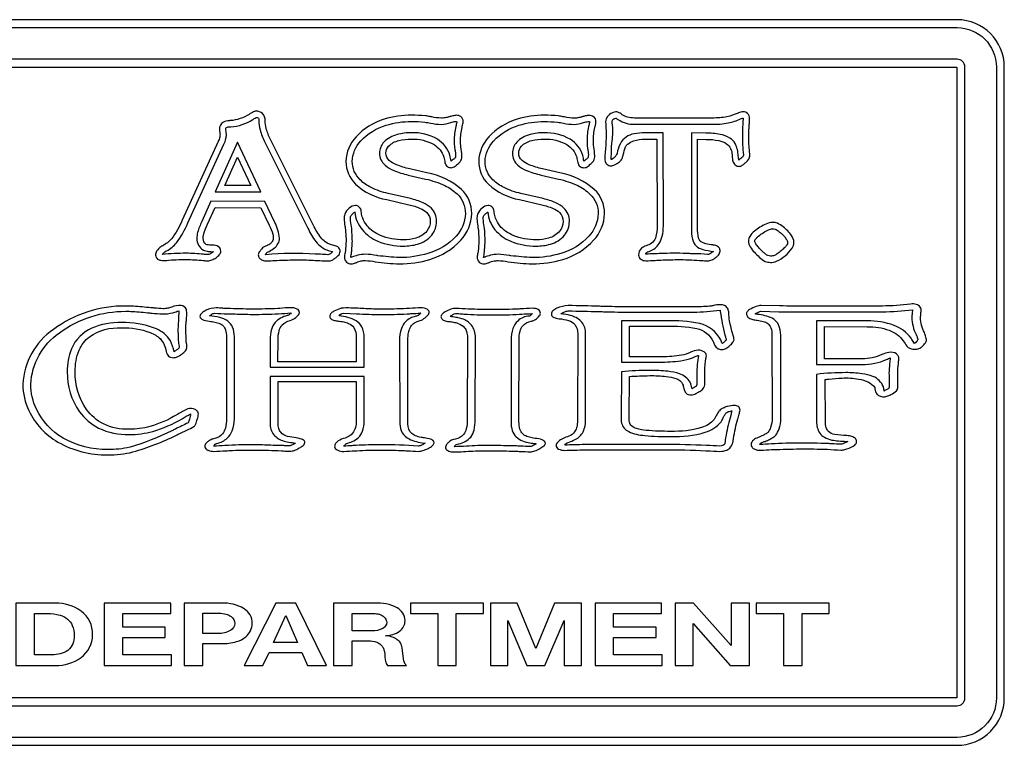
# Model space of a CAD drawing. Extents: x 0.35 to 8.05, y 3.72 to 7.49.
# Tile 2 of 2: x 2.93 to 8.05, y 3.72 to 7.49. Entities that reach past the tile are written whole.
import ezdxf

# ---------------------------------------------------------------- set-up
doc = ezdxf.new("R2010")
doc.units = 0

msp = doc.modelspace()

# ---------------------------------------------------------------- linework, layer by layer
for points in [[(7.802979, 7.488632), (0.592854, 7.488632, 0.415), (0.347053, 7.242832), (0.347053, 3.965501, 0.416), (0.592854, 3.719701), (7.802979, 3.719701, 0.415), (8.048781, 3.965501), (8.048781, 7.242832, 0.414)], [(8.007486, 3.965501, -0.414667), (7.802979, 3.760997), (0.592854, 3.760997, -0.415866), (0.388347, 3.965501), (0.388347, 7.242832, -0.414664), (0.592854, 7.447336), (7.802979, 7.447336, -0.413464), (8.007486, 7.242832)], [(7.802979, 7.283471), (0.592854, 7.283471, 0.411295), (0.552215, 7.242832), (0.552215, 3.965501, 0.423394), (0.592854, 3.924862), (7.802979, 3.924862, 0.411295), (7.843618, 3.965501), (7.843618, 7.242832, 0.411295)], [(3.693425, 6.238574, -0.024779), (3.796771, 6.24259, -0.026174), (3.884857, 6.237883, 0.011813), (3.909511, 6.236036, 0.09093), (3.929557, 6.240688, 0.055322), (3.951473, 6.252539, 0.071008), (3.969123, 6.268427, 0.166519), (3.976369, 6.285194, 0.34024), (3.956556, 6.314068, 0.091692), (3.925243, 6.317969, -0.030896), (3.910904, 6.318625, -0.074977), (3.90099, 6.321247, -0.258983), (3.884604, 6.352708, -0.073559), (3.887718, 6.375568, -0.03834), (3.907544, 6.427432), (3.946217, 6.512642), (4.184807, 6.511986), (4.227412, 6.422187, -0.042882), (4.246361, 6.374611, -0.076183), (4.249043, 6.354184, 0.000458), (4.249042, 6.353364, -0.165082), (4.240674, 6.332519, -0.134341), (4.218892, 6.316658, -0.002455), (4.217011, 6.315989, 0.047487), (4.202032, 6.309455, 0.113806), (4.186118, 6.295028, -0.018129), (4.184729, 6.293297, 0.035654), (4.176453, 6.28209, 0.046351), (4.172644, 6.274542, 0.09019), (4.171043, 6.266842, 0.168778), (4.176121, 6.251513, 0.108081), (4.1877, 6.242142, 0.07772), (4.208435, 6.235544, -0.010844), (4.20915, 6.235417, -0.039866), (4.209207, 6.2354, 0.921116), (4.209212, 6.235389, -0.056244), (4.20906, 6.235381, 0.012465), (4.246405, 6.237436, -0.009843), (4.26674, 6.238657, -0.00894), (4.377514, 6.241279), (4.377514, 6.241279, -0.011268), (4.467314, 6.238657, -0.008556), (4.490216, 6.237436, 0.010869), (4.532204, 6.235381, 0.109124), (4.554897, 6.240035, 0.057245), (4.569257, 6.249074, -0.000528), (4.570222, 6.2498, -0.035195), (4.571028, 6.250434, -0.004698), (4.572475, 6.251436, 0.056906), (4.586888, 6.263391, 0.188728), (4.59644, 6.284542, 0.263996), (4.584914, 6.308494, 0.10091), (4.566003, 6.315364, -0.01106), (4.563011, 6.316003, -0.111082), (4.51975, 6.334356, 0.000125), (4.519132, 6.334819, -0.07409), (4.495861, 6.357216, -0.048626), (4.458138, 6.420221), (4.235278, 6.866593, -0.053567), (4.211599, 6.924767, -0.067792), (4.207093, 6.964258, 0.209956), (4.193164, 7.001374, 0.19363), (4.160556, 7.013418, 0.110125), (4.141102, 7.007456, 0.028961), (4.125932, 6.998386, -0.008912), (4.123849, 6.997032, -0.11912), (4.024874, 6.964258), (4.022907, 6.964258, -0.003514), (4.02043, 6.964009, 0.099225), (3.98944, 6.956105, 0.297325), (3.969158, 6.919687, 0.027668), (3.97127, 6.90085, -0.021397), (3.972436, 6.891503, -0.05837), (3.970716, 6.878393, -0.047152), (3.962604, 6.855451), (3.77514, 6.447096, -0.064931), (3.719833, 6.350017, -0.099999), (3.674372, 6.31479, 0.000001), (3.674199, 6.314692), (3.674199, 6.314692, 0.058659), (3.655157, 6.301183, 0.077999), (3.642454, 6.285852, 0.148281), (3.637493, 6.266186, 0.257411), (3.647323, 6.244949, 0.115024), (3.664283, 6.238768, 0.062744)], [(3.694519, 6.288474, 0.112282), (3.746652, 6.330161, 0.060612), (3.804636, 6.433332), (3.992101, 6.841686, 0.048232), (4.002588, 6.871018, 0.059378), (4.00521, 6.891503, 0.02667), (4.00326, 6.90874, -0.022615), (4.001932, 6.919687, -0.2502), (4.005897, 6.928631, -0.130889), (4.014925, 6.931898, -0.069074), (4.028151, 6.931486), (4.028151, 6.931486, 0.108622), (4.142203, 6.969501, 0.005385), (4.142388, 6.969659, -0.08726), (4.159325, 6.980097, -0.25512), (4.169664, 6.979232, -0.146741), (4.173028, 6.97398, -0.078201), (4.174319, 6.964258, 0.066958), (4.179973, 6.916573, 0.052288), (4.205782, 6.852174), (4.428642, 6.405801, 0.052395), (4.470345, 6.335995, 0.074569), (4.500742, 6.307482, 0.114502), (4.555852, 6.284013, -0.000061), (4.556456, 6.283886, -0.006877), (4.553342, 6.279871, -0.012268), (4.550925, 6.276971, -0.067642), (4.549246, 6.275362, -0.070893), (4.541708, 6.270038, -0.113755), (4.532204, 6.268154, -0.010651), (4.494716, 6.270011, 0.009447), (4.467314, 6.271432, 0.036554), (4.20906, 6.268154, -0.003712), (4.212992, 6.276674, -0.101872), (4.218318, 6.280935, -0.032577), (4.228068, 6.285194, 0.064903), (4.254942, 6.302938, 0.080299), (4.273418, 6.324513, 0.135822), (4.281817, 6.354019), (4.281817, 6.354019, 0.086642), (4.256908, 6.435951), (4.205782, 6.54476), (3.925243, 6.545415), (3.877394, 6.441197, 0.041497), (3.855764, 6.383925, 0.068895), (3.851831, 6.352708, 0.271475), (3.885915, 6.292407, 0.093671), (3.911149, 6.284918, 0.043217), (3.938351, 6.283886), (3.938351, 6.283886, -0.026428), (3.92789, 6.276389, -0.036581), (3.918471, 6.271211, -0.097417), (3.909511, 6.268808, -0.025125), (3.886571, 6.270119), (3.886571, 6.270119, 0.02027), (3.796771, 6.275362, 0.020673), (3.672233, 6.269464, -0.097207), (3.677455, 6.276605, -0.041538), (3.684922, 6.282676, -0.031843)], [(4.625163, 6.386931, -0.01863), (4.627129, 6.338426, -0.020098), (4.623853, 6.286643, -0.034675), (4.62339, 6.283611, -0.003732), (4.62226, 6.278132, 0.007645), (4.619855, 6.266112, 0.038856), (4.618608, 6.255837, 0.209411), (4.629015, 6.230029, 0.193264), (4.654661, 6.220443, 0.068146), (4.665763, 6.221972, 0.02919), (4.6748, 6.225184, -0.023809), (4.681533, 6.227651, -0.079271), (4.706238, 6.235649, -0.041688), (4.727417, 6.237485, -0.044757), (4.779197, 6.231585, 0.032387), (4.904392, 6.220443, 0.075298), (5.063014, 6.243383, 0.136892), (5.223686, 6.342931, 0.18256), (5.280629, 6.481317, 0.208278), (5.227455, 6.606839, 0.136458), (5.04794, 6.693032), (4.95814, 6.714007, -0.044331), (4.888733, 6.735648, -0.080243), (4.85171, 6.757842, -0.236812), (4.834258, 6.795286, -0.183301), (4.848596, 6.831254, -0.149363), (4.901771, 6.860831, -0.072098), (4.966662, 6.868697, -0.141119), (5.084399, 6.839775, -0.185874), (5.135771, 6.774967, -0.013964), (5.141015, 6.747437, 0.189051), (5.154124, 6.725806, 0.157194), (5.173132, 6.719907, 0.16212), (5.195008, 6.727445, 0.071811), (5.204594, 6.736951, -0.008884), (5.206483, 6.738374, 0.033339), (5.215132, 6.745474, 0.079866), (5.224258, 6.757269, 0.106628), (5.229504, 6.782178, 0.025482), (5.224258, 6.82806, -0.03947), (5.222293, 6.859519, -0.058776), (5.23016, 6.929, -0.038687), (5.230556, 6.931152, -0.003762), (5.231559, 6.935293, 0.010186), (5.234463, 6.94785, 0.045356), (5.236058, 6.959807, 0.259685), (5.223546, 6.985102, 0.147226), (5.200006, 6.991926, 0.052725), (5.181645, 6.989032, 0.012207), (5.163857, 6.984186, -0.013358), (5.158714, 6.98275, -0.027144), (5.136017, 6.978161, -0.03519), (5.122663, 6.977506), (5.122662, 6.977506, -0.046411), (5.072847, 6.983406, -0.003231), (5.064281, 6.985087, 0.022094), (5.039418, 6.989303, 0.024639), (4.967318, 6.992581, 0.080084), (4.825737, 6.971606, 0.135433), (4.679403, 6.880579, 0.183177), (4.626474, 6.752682, 0.203336), (4.677109, 6.634206, 0.140547), (4.838847, 6.554075), (4.954208, 6.527199, -0.049249), (5.012994, 6.508621, -0.086586), (5.046464, 6.487217, -0.21896), (5.064981, 6.441335, -0.172634), (5.046955, 6.390126, -0.153091), (4.989603, 6.354158, -0.072383), (4.926021, 6.345637, -0.101436), (4.805498, 6.36825, -0.1263), (4.736592, 6.418393, -0.07334), (4.714224, 6.457967, -0.07617), (4.707096, 6.48525, 0.07157), (4.705129, 6.499671, 0.164507), (4.694152, 6.517122, 0.169791), (4.676292, 6.523267, 0.165231), (4.643798, 6.5101, 0.13851), (4.620575, 6.478042, 0.083345), (4.617297, 6.454444, 0.042353), (4.621238, 6.418299, -0.000713), (4.621885, 6.41446, 0.007476), (4.623293, 6.404715, -0.038334)], [(5.315485, 6.386793, -0.01863), (5.317451, 6.338289, -0.020075), (5.314176, 6.286506, -0.034676), (5.313714, 6.283475, -0.003731), (5.312583, 6.277997, 0.007645), (5.310178, 6.265975, 0.038862), (5.308931, 6.255699, 0.209406), (5.319337, 6.22989, 0.193268), (5.344983, 6.220304, 0.068167), (5.356087, 6.221833, 0.029199), (5.365125, 6.225047, -0.02378), (5.371857, 6.227515, -0.079276), (5.39656, 6.235511, -0.041675), (5.417739, 6.237346, -0.044758), (5.469519, 6.231447, 0.032389), (5.594714, 6.220304, 0.075303), (5.753337, 6.243246, 0.13689), (5.914009, 6.342794, 0.182559), (5.970953, 6.481181, 0.20828), (5.917777, 6.606702, 0.136455), (5.738261, 6.692896), (5.648464, 6.713869, -0.04433), (5.579056, 6.735511, -0.080241), (5.542032, 6.757705, -0.236814), (5.524581, 6.795149, -0.183301), (5.538919, 6.831117, -0.149361), (5.592093, 6.860694, -0.07206), (5.656985, 6.86856, -0.141117), (5.774722, 6.839638, -0.185871), (5.826094, 6.774829, -0.013995), (5.831337, 6.7473, 0.189037), (5.844448, 6.725669, 0.157191), (5.863456, 6.719769, 0.162114), (5.885332, 6.727308, 0.071777), (5.894918, 6.736812, -0.008922), (5.896811, 6.738239, 0.033297), (5.905459, 6.745341, 0.079773), (5.914582, 6.757132, 0.106593), (5.919826, 6.782039, 0.025489), (5.914582, 6.827921, -0.039468), (5.912617, 6.859383, -0.058758), (5.920482, 6.928864, -0.038679), (5.920878, 6.931015, -0.00376), (5.92188, 6.935155, 0.010184), (5.924785, 6.947712, 0.045355), (5.926381, 6.959669, 0.259689), (5.913869, 6.984964, 0.147225), (5.890329, 6.991788, 0.05272), (5.871974, 6.988895, 0.012204), (5.854186, 6.984049, -0.013377), (5.849035, 6.982611, -0.027144), (5.82634, 6.978023, -0.035182), (5.812986, 6.977368), (5.812986, 6.977368, -0.046373), (5.763171, 6.983267, -0.003188), (5.754646, 6.984941, 0.022085), (5.72974, 6.989167, 0.024609), (5.65764, 6.992443, 0.08009), (5.51606, 6.971468, 0.135431), (5.369726, 6.88044, 0.183178), (5.316796, 6.752543, 0.203338), (5.367431, 6.634068, 0.14054), (5.529168, 6.553936), (5.644531, 6.527062, -0.049244), (5.703317, 6.508484, -0.086582), (5.736786, 6.487079, -0.218964), (5.755303, 6.441197, -0.172632), (5.737278, 6.389989, -0.153089), (5.679925, 6.354019, -0.072364), (5.616344, 6.345499, -0.101437), (5.495821, 6.368112, -0.1263), (5.426915, 6.418254, -0.073335), (5.404548, 6.457829, -0.076169), (5.397419, 6.485112, 0.07155), (5.395453, 6.499533, 0.164481), (5.384474, 6.516985, 0.169795), (5.366612, 6.523131, 0.165237), (5.334121, 6.509963, 0.138516), (5.310899, 6.477903, 0.08346), (5.307619, 6.454307, 0.042395), (5.311568, 6.418123, -0.000697), (5.312208, 6.414322, 0.007493), (5.313617, 6.404569, -0.038318)], [(6.004575, 6.728947, 0.114878), (6.023158, 6.734438, 0.03526), (6.035911, 6.742386, -0.003012), (6.036844, 6.743043, -0.02737), (6.037349, 6.743367, 0.099763), (6.057422, 6.759671, 0.068095), (6.063433, 6.770927, 0.036503), (6.068154, 6.787283, -0.054427), (6.080081, 6.828328, -0.13054), (6.090473, 6.84129, 0.002432), (6.091751, 6.842342, -0.1106), (6.12215, 6.859793, -0.080933), (6.181551, 6.867904), (6.24251, 6.867904), (6.243821, 6.419565, -0.089023), (6.235053, 6.354511, -0.159271), (6.214979, 6.327801, -0.079058), (6.18745, 6.314037, 0.106978), (6.162893, 6.30142, 0.227928), (6.147467, 6.266186, 0.257886), (6.159931, 6.244099, 0.144787), (6.184828, 6.23669, 0.008959), (6.234092, 6.238549, -0.005919), (6.251686, 6.239312, -0.011255), (6.350661, 6.24259, -0.018432), (6.464712, 6.238657, -0.010933), (6.476461, 6.237836, 0.015442), (6.506006, 6.236036, 0.110157), (6.529832, 6.24143, 0.04719), (6.546231, 6.251403, -0.002602), (6.548612, 6.253078, -0.023412), (6.550443, 6.254538, 0.054153), (6.563096, 6.266085, 0.177298), (6.571554, 6.285853, 0.129392), (6.567829, 6.301955, 0.12776), (6.558802, 6.311309, 0.101802), (6.537731, 6.317884, -0.020598), (6.533535, 6.318625, -0.032599), (6.497239, 6.32518, -0.042562), (6.479983, 6.331161, -0.093106), (6.467335, 6.3396, 0.026921), (6.466841, 6.34021, -0.121314), (6.459911, 6.35497, -0.064009), (6.454881, 6.407767), (6.454881, 6.867904), (6.497485, 6.867249, -0.049746), (6.564599, 6.860919, -0.10005), (6.605227, 6.844636, -0.234531), (6.633822, 6.786628, -0.029008), (6.634123, 6.784342, -0.003361), (6.634475, 6.780207, 0.01085), (6.635813, 6.766415, 0.045246), (6.638411, 6.753199, 0.147163), (6.650045, 6.73419, 0.181691), (6.670528, 6.726979, 0.140407), (6.686913, 6.732432, 0.041005), (6.700019, 6.74272, -0.013867), (6.704614, 6.746644, 0.090068), (6.720509, 6.765079, 0.129547), (6.725589, 6.785972, 0.015525), (6.723707, 6.813505, -0.030608), (6.720344, 6.888881, -0.024394), (6.722967, 6.939351, -0.004145), (6.723702, 6.949839, 0.019078), (6.724933, 6.974746, 0.208793), (6.714691, 7.002111, 0.193846), (6.69216, 7.010796, 0.071538), (6.678617, 7.009119, 0.034787), (6.666402, 7.004364, -0.000396), (6.664629, 7.003586, -0.060744), (6.606949, 6.984414, -0.05), (6.531569, 6.978024), (6.125836, 6.978024, -0.066642), (6.090687, 6.982612, -0.083996), (6.062911, 6.995065), (6.062911, 6.995065, 0.030848), (6.051358, 7.002603, 0.038926), (6.040512, 7.007785, 0.08736), (6.029482, 7.01014, 0.151262), (5.996148, 6.996206, 0.270037), (5.976912, 6.946, -0.042457), (5.974424, 6.801047, -0.010708), (5.973827, 6.79437, 0.018896), (5.971803, 6.766964, 0.20469), (5.98229, 6.737878, 0.19734)], [(6.007197, 6.801047, -0.048247), (6.011129, 6.859383, 0.021866), (6.013915, 6.902717, 0.054136), (6.011129, 6.953771, -0.17558), (6.011814, 6.966189, -0.144928), (6.018365, 6.97333, -0.098479), (6.029482, 6.977368, -0.072287), (6.032288, 6.975934, -0.00964), (6.037184, 6.97278, -0.004984), (6.043903, 6.968192, 0.146804), (6.125836, 6.94525), (6.531569, 6.94525, 0.050365), (6.613339, 6.952296, 0.061197), (6.678393, 6.97409), (6.678393, 6.97409, -0.0264), (6.686998, 6.977532, -0.079111), (6.69216, 6.978024, 0.008519), (6.689009, 6.944559, 0.033451), (6.687572, 6.888881, 0.008293), (6.688793, 6.838415, 0.027583), (6.692815, 6.785972), (6.692815, 6.785972, -0.143343), (6.691668, 6.780728, -0.054021), (6.688943, 6.776938, -0.027102), (6.683637, 6.771551, 0.002633), (6.669165, 6.759186), (6.669165, 6.759186, -0.035022), (6.667281, 6.769128, -0.00854), (6.665979, 6.78133, 0.111305), (6.649403, 6.845108, 0.116149), (6.621784, 6.873886, 0.099618), (6.571554, 6.892814, 0.048581), (6.49814, 6.900024), (6.422107, 6.901335), (6.422107, 6.407767, 0.061883), (6.427793, 6.348801, 0.142879), (6.446828, 6.313818, 0.121594), (6.482179, 6.295166, 0.038585), (6.536812, 6.285194, 0.045432), (6.529291, 6.279831, -0.010958), (6.526981, 6.277985, -0.03901), (6.516002, 6.271185, -0.116096), (6.506006, 6.268808, 0.037143), (6.438025, 6.272846, -0.014177), (6.413586, 6.273397, 0.025581), (6.278737, 6.274318, 0.004829), (6.185483, 6.270775, -0.352711), (6.185554, 6.275246, -0.117441), (6.191278, 6.280229, -0.052471), (6.205803, 6.286506, 0.158798), (6.254368, 6.325482, 0.08238), (6.270472, 6.363456, 0.062318), (6.276594, 6.418254), (6.275283, 6.900679), (6.181551, 6.900679, 0.052827), (6.124711, 6.896108, 0.100334), (6.082427, 6.879078, 0.119242), (6.053327, 6.846302, 0.07868), (6.036037, 6.794493, -0.109973), (6.03021, 6.782193, -0.055951), (6.020388, 6.771798, -0.041226), (6.010689, 6.764721, -0.118627), (6.005231, 6.762375, -0.03936), (6.005395, 6.770814, -0.002594), (6.006398, 6.78719, 0.007667)], [(4.651383, 6.467553, -0.089024), (4.65524, 6.473944, -0.037093), (4.661366, 6.480202, -0.026761), (4.672475, 6.488956, 0.01767), (4.673668, 6.489838, 0.093804), (4.685096, 6.440741, 0.064013), (4.711029, 6.398072, 0.124025), (4.792717, 6.338262, 0.101908), (4.926021, 6.312864, 0.068899), (4.998779, 6.322694, 0.154597), (5.072601, 6.369479, 0.172522), (5.097754, 6.441335, 0.217651), (5.069159, 6.51065, 0.082375), (5.02724, 6.537749, 0.049115), (4.961418, 6.559318), (4.846056, 6.586193, -0.059787), (4.757967, 6.616723, -0.08152), (4.700297, 6.657392, -0.202316), (4.65925, 6.752682, -0.18142), (4.703902, 6.858702, -0.136062), (4.835568, 6.940144, -0.078824), (4.967318, 6.959807, -0.026375), (5.03614, 6.956531, -0.013322), (5.066946, 6.951286, 0.046589), (5.122662, 6.944733, 0.082018), (5.171847, 6.954672, -0.090788), (5.195033, 6.959429, -0.071798), (5.203283, 6.958496, -0.045439), (5.202396, 6.953722, -0.005715), (5.200422, 6.946195, 0.025186), (5.197386, 6.933589, 0.056132), (5.189519, 6.859519, 0.033513), (5.191485, 6.823471), (5.191485, 6.823471, -0.023841), (5.194925, 6.805471, -0.077807), (5.195418, 6.772344, -0.028001), (5.183784, 6.762431, -0.002935), (5.173132, 6.753992, 0.000029), (5.173132, 6.753992, 0.013092), (5.167235, 6.784142, 0.187827), (5.101851, 6.867633, 0.14014), (4.966662, 6.901472, 0.069609), (4.89325, 6.892294, 0.145321), (4.824016, 6.852639, 0.186464), (4.801485, 6.795286, 0.229491), (4.829751, 6.733426, 0.078273), (4.875316, 6.705784, 0.04523), (4.950931, 6.68189), (5.040728, 6.660915, -0.055766), (5.140841, 6.626954, -0.082377), (5.204514, 6.583407, -0.207647), (5.247857, 6.481317, -0.18046), (5.199188, 6.364563, -0.1391), (5.053182, 6.274844, -0.077093), (4.904392, 6.253214, -0.018473), (4.792592, 6.262887, 0.004815), (4.785097, 6.263703, 0.044962), (4.727417, 6.270256, 0.063895), (4.688086, 6.264986, 0.021975), (4.658128, 6.255919, -0.005444), (4.653371, 6.254326, -0.017208), (4.652003, 6.253935, -0.119718), (4.651383, 6.253871, 0.004757), (4.654005, 6.267799, 0.029756), (4.656626, 6.286643, -0.00629), (4.657792, 6.30439, 0.008822), (4.659903, 6.338426, 0.007481), (4.658888, 6.363594, -0.007254), (4.657938, 6.386931, 0.048177), (4.655317, 6.412494, -0.02479), (4.650071, 6.454444, -0.055047), (4.651225, 6.46665, 0.005393), (4.65134, 6.467222, 0.03992)], [(5.341706, 6.467415, -0.088993), (5.34556, 6.473803, -0.037084), (5.351682, 6.480058, -0.026748), (5.362791, 6.488815, 0.017747), (5.36399, 6.489701, 0.093818), (5.375418, 6.440603, 0.06403), (5.401353, 6.397936, 0.124023), (5.48304, 6.338126, 0.101911), (5.616344, 6.312726, 0.068917), (5.689101, 6.322557, 0.154594), (5.762923, 6.369342, 0.172524), (5.788078, 6.441197, 0.217657), (5.759482, 6.510512, 0.082373), (5.717563, 6.537611, 0.049111), (5.65174, 6.559181), (5.536378, 6.586056, -0.059784), (5.44829, 6.616586, -0.081516), (5.390619, 6.657255, -0.20232), (5.349571, 6.752543, -0.181423), (5.394224, 6.858565, -0.136059), (5.52589, 6.940007, -0.078815), (5.65764, 6.959669, -0.026391), (5.726462, 6.956393, -0.013245), (5.757269, 6.95115, 0.04661), (5.812986, 6.944594, 0.082017), (5.862169, 6.954535, -0.090771), (5.885356, 6.959292, -0.07178), (5.893607, 6.95836), (5.893607, 6.95836, -0.04545), (5.89272, 6.953586, -0.005716), (5.890746, 6.94606, 0.025196), (5.887708, 6.933453, 0.056131), (5.879842, 6.859383, 0.033514), (5.881808, 6.823333, -0.02383), (5.885248, 6.805334, -0.077767), (5.885742, 6.772207, -0.028042), (5.874107, 6.762293, -0.002939), (5.863456, 6.753854, 0.013114), (5.857557, 6.784006, 0.187832), (5.792174, 6.867496, 0.140139), (5.656985, 6.901335, 0.069579), (5.583571, 6.892158, 0.145321), (5.514338, 6.852502, 0.18646), (5.491807, 6.795149, 0.229496), (5.520074, 6.733289, 0.078271), (5.565639, 6.705646, 0.045227), (5.641253, 6.681753), (5.731051, 6.660778, -0.055766), (5.831164, 6.626817, -0.082375), (5.894836, 6.583269, -0.207647), (5.938179, 6.481181, -0.180457), (5.889511, 6.364425, -0.139105), (5.743506, 6.274707, -0.077083), (5.594714, 6.253078, -0.018468), (5.482916, 6.262749, 0.004814), (5.475421, 6.263564, 0.044961), (5.417739, 6.270119, 0.063879), (5.378406, 6.264847, 0.021972), (5.348447, 6.255781, -0.00544), (5.343693, 6.254188, -0.017194), (5.342325, 6.253797, -0.119538), (5.341706, 6.253733, 0.00007), (5.341706, 6.253733, 0.004755), (5.344327, 6.267662, 0.029752), (5.346949, 6.286506, -0.006292), (5.348115, 6.304254, 0.008825), (5.350226, 6.338289, 0.007486), (5.349211, 6.363455, -0.007258), (5.34826, 6.386793, 0.04823), (5.345637, 6.412356, -0.024751), (5.340394, 6.454307, -0.054997), (5.341547, 6.466511, 0.005395), (5.341663, 6.467084, 0.039889)], [(6.775208, 6.255699, 0.085334), (6.806262, 6.233331, 0.109453), (6.83289, 6.228169, 0.105535), (6.86509, 6.233987, 0.071061), (6.909579, 6.26291, 0.078148), (6.946039, 6.301828, 0.145256), (6.955461, 6.332389, 0.144189), (6.943253, 6.367047, 0.079019), (6.899092, 6.413011, 0.073893), (6.869187, 6.431118, 0.096073), (6.844689, 6.435951, 0.103206), (6.80913, 6.427267, 0.065943), (6.750957, 6.390069, 0.085593), (6.725803, 6.363278, 0.141973), (6.718839, 6.338944, 0.145776), (6.728098, 6.308383, 0.070782)], [(6.751613, 6.338944, 0.002126), (6.751611, 6.339123, -0.152842), (6.754031, 6.346669, -0.052694), (6.75987, 6.354132, -0.03437), (6.771276, 6.364507, -0.063362), (6.822239, 6.397116, -0.100045), (6.844689, 6.403179, -0.095609), (6.857306, 6.400721, -0.079244), (6.878772, 6.387449, -0.078551), (6.915724, 6.349349, -0.130527), (6.922689, 6.332389, -0.151588), (6.918182, 6.318789, -0.051306), (6.908033, 6.306028, -0.033294), (6.888604, 6.288474, -0.026199), (6.867939, 6.272544, -0.048185), (6.853434, 6.264369, -0.115004), (6.83372, 6.260942, 0.000295), (6.83289, 6.260943, -0.119461), (6.819863, 6.263319, -0.052729), (6.810492, 6.268963, -0.029793), (6.797494, 6.279953, -0.024783), (6.770655, 6.306802, -0.040525), (6.757036, 6.324339, -0.161427), (6.751604, 6.33866, 0.010105)], [(3.388549, 5.228742, 0.068171), (3.519149, 5.24323, 0.046084), (3.745122, 5.330479, -0.001671), (3.754571, 5.334928, 0.00347), (3.800497, 5.356752, 0.027492), (3.836232, 5.375554, 0.024921), (3.841558, 5.380541, 0.071073), (3.845408, 5.385853, 0.028739), (3.853929, 5.412739, 0.036658), (3.860483, 5.441233, 0.15863), (3.855877, 5.453351, 0.105084), (3.843502, 5.463948, 0.222495), (3.804112, 5.46656, 0.039329), (3.777875, 5.453945, 0.006394), (3.750763, 5.438625, -0.002389), (3.747087, 5.43651, -0.065167), (3.607556, 5.375392, -0.068766), (3.499976, 5.36096, -0.118978), (3.366098, 5.389184, -0.115452), (3.278431, 5.464414, -0.160256), (3.219437, 5.66016, -0.102692), (3.239695, 5.771724, -0.128554), (3.293505, 5.841797, -0.164452), (3.459993, 5.888533, -0.097128), (3.60944, 5.863633, -0.113145), (3.662287, 5.83026, -0.134906), (3.692029, 5.765333, 0.053671), (3.696884, 5.751428, 0.096387), (3.70432, 5.741346, 0.109446), (3.715442, 5.735208, 0.074896), (3.731357, 5.733135, 0.099915), (3.750171, 5.738112, 0.042856), (3.770767, 5.749769, 0.035095), (3.788044, 5.763197, 0.089795), (3.796903, 5.773487, 0.125307), (3.800384, 5.794166, 0.048058), (3.797666, 5.809802, -0.006752), (3.797117, 5.812041, -0.047847), (3.796903, 5.813408, -0.008836), (3.794281, 5.876083, -0.020382), (3.796901, 5.923287), (3.796903, 5.923304, -0.000399), (3.797196, 5.926806, 0.012756), (3.799163, 5.956698, 0.064777), (3.797558, 5.983401, 0.27955), (3.769938, 6.004097, 0.143847), (3.720869, 5.994992, -0.048853), (3.698802, 5.989639, -0.03443), (3.676953, 5.987265, -0.019729), (3.630697, 5.990772, 0.00839), (3.612717, 5.992414, 0.006966), (3.52169, 6.000145, 0.018283), (3.482279, 6.001435, 0.1623), (3.106206, 5.879681, 0.234554), (2.947419, 5.59534, 0.111135), (2.978226, 5.457974, 0.151997), (3.129557, 5.295065, 0.13462)], [(4.542831, 5.948039, 0.228915), (4.549058, 5.934732, 0.115735), (4.567085, 5.926576, 0.030561), (4.575103, 5.924999, 0.005492), (4.586616, 5.923451, -0.016931), (4.615216, 5.91912, -0.071403), (4.640497, 5.911122, -0.140718), (4.667288, 5.889605, -0.153262), (4.679824, 5.840721), (4.679824, 5.711081), (4.273433, 5.711081), (4.274089, 5.827418, -0.06965), (4.279589, 5.873388, -0.104945), (4.294, 5.901893, -0.161273), (4.337017, 5.926149, 0.099441), (4.366467, 5.942303, 0.058678), (4.37946, 5.955047, 0.158849), (4.384864, 5.967357, 0.286017), (4.372738, 5.985815, 0.124096), (4.338982, 5.992682, 0.012975), (4.283623, 5.989253, -0.003046), (4.272125, 5.988392, -0.01334), (4.141686, 5.985389, -0.007849), (4.009282, 5.988392, -0.010877), (3.987087, 5.989794, 0.012868), (3.952911, 5.991824, 0.11527), (3.900559, 5.979436, 0.073382), (3.87736, 5.964779, 0.20787), (3.867701, 5.947612, 0.227637), (3.873496, 5.935893, 0.095901), (3.887938, 5.928459, 0.046088), (3.925105, 5.92149, -0.013915), (3.937837, 5.919708, -0.042373), (3.966637, 5.911975, -0.10281), (3.987816, 5.899051, -0.12554), (4.000885, 5.877031, -0.07627), (4.00535, 5.842013), (4.00535, 5.415743, -0.066966), (3.999789, 5.367061, -0.103848), (3.98544, 5.337616, -0.160931), (3.94439, 5.313574, 0.031542), (3.933247, 5.310571, 0.082001), (3.916206, 5.302417, -0.004921), (3.913761, 5.300639, 0.061353), (3.900603, 5.289283, 0.182695), (3.893264, 5.270649, 0.208694), (3.898412, 5.25961, 0.094421), (3.910926, 5.252002, 0.088452), (3.940458, 5.246183, 0.010811), (4.002738, 5.249452, -0.003099), (4.019114, 5.250472, -0.011514), (4.158729, 5.253476, -0.014936), (4.291133, 5.249186, -0.00656), (4.301374, 5.248713, 0.010115), (4.333082, 5.247468, 0.092131), (4.361354, 5.252209, 0.050873), (4.380583, 5.2623, -0.000195), (4.381586, 5.262921, -0.00095), (4.382026, 5.26315, 0.037548), (4.399338, 5.273693, 0.05941), (4.408878, 5.282335, 0.171644), (4.41305, 5.291686, 0.249896), (4.405676, 5.304883, 0.102529), (4.383554, 5.313574, 0.004792), (4.368664, 5.31603, -0.019729), (4.32325, 5.324306, -0.137566), (4.287855, 5.345341, -0.104183), (4.277715, 5.364632, -0.072644), (4.274089, 5.393421), (4.274089, 5.608917), (4.680479, 5.608917), (4.680479, 5.403294, -0.177026), (4.661364, 5.340635, -0.154157), (4.622335, 5.315861, 0.075993), (4.586188, 5.300535, 0.098133), (4.572952, 5.287786, 0.1506), (4.56774, 5.270649, 0.195793), (4.572306, 5.259917, 0.100595), (4.583903, 5.252275, 0.097161), (4.615589, 5.246183, 0.012055), (4.673566, 5.24943, -0.00196), (4.682447, 5.250046, -0.01163), (4.808294, 5.253476, -0.006407), (4.930211, 5.250472, -0.002932), (4.946116, 5.249505, 0.0104), (5.002312, 5.246608, 0.08502), (5.026242, 5.25042, 0.045511), (5.053644, 5.261754, 0.058739), (5.076192, 5.276676, 0.19759), (5.085558, 5.291253, 0.218037), (5.080281, 5.302675, 0.099527), (5.067221, 5.309881, 0.049929), (5.034393, 5.316451, -0.013162), (5.0246, 5.317871, -0.139763), (4.968886, 5.339599, -0.227589), (4.948567, 5.389985), (4.947911, 5.81239, -0.035307), (4.950512, 5.85472, -0.053114), (4.956923, 5.881556, -0.123342), (4.972817, 5.905974, -0.075746), (4.983585, 5.914254, -0.034118), (4.997248, 5.920865, -0.026592), (5.018803, 5.928232, 0.000284), (5.019351, 5.928392, 0.06869), (5.043114, 5.945458, 0.039007), (5.054935, 5.957586, 0.148739), (5.059996, 5.967357, 0.155093), (5.056841, 5.977157, 0.110616), (5.048033, 5.984903, 0.128105), (5.017387, 5.991824, 0.010185), (4.956586, 5.988821, -0.002482), (4.94201, 5.98796, -0.010733), (4.808294, 5.984529, -0.009836), (4.73023, 5.987537, 0.005227), (4.651679, 5.990894, 0.043751), (4.601824, 5.989678, -0.000621), (4.599155, 5.988796, 0.047815), (4.563647, 5.974321, 0.084335), (4.548877, 5.962864, 0.183787)], [(5.589051, 5.922569), (5.591019, 5.922997, 0.038041), (5.605767, 5.927559, 0.088443), (5.616582, 5.935014, -0.000007), (5.616838, 5.935251, 0.035234), (5.631337, 5.949881, 0.171191), (5.637557, 5.96421, 0.284852), (5.625267, 5.983151, 0.124655), (5.596264, 5.989536, 0.011078), (5.535442, 5.986353, -0.002056), (5.524817, 5.985672, -0.012117), (5.393068, 5.982668, -0.012609), (5.261976, 5.985672, 0.004249), (5.199053, 5.989103, 0.073004), (5.172176, 5.984812, 0.058416), (5.142007, 5.970849, 0.06521), (5.126992, 5.959084, 0.182193), (5.120396, 5.94575, 0.236339), (5.128097, 5.931423, 0.110073), (5.148579, 5.922569, 0.02222), (5.161842, 5.920812, -0.01576), (5.184985, 5.917778, -0.048658), (5.209537, 5.911407, -0.138451), (5.243376, 5.888978, -0.09491), (5.254059, 5.868426, -0.07522), (5.258043, 5.83886), (5.257388, 5.412164, -0.06279), (5.252195, 5.362697, -0.107606), (5.238461, 5.333554, -0.161006), (5.196429, 5.309994, 0.176267), (5.157964, 5.291537, 0.065936), (5.147592, 5.278284, 0.116643), (5.14399, 5.268356, 0.225268), (5.151283, 5.253816, 0.130966), (5.172831, 5.244747, 0.042705), (5.214398, 5.244158, 0.006317), (5.262396, 5.246786, -0.003023), (5.271153, 5.247325, -0.013256), (5.387171, 5.249897, -0.006927), (5.505153, 5.247325, -0.006586), (5.533703, 5.246186, 0.008241), (5.584464, 5.244321, 0.080539), (5.6093, 5.249277, 0.045003), (5.635181, 5.261115, 0.051573), (5.655532, 5.275287, 0.182386), (5.663776, 5.287246, 0.203619), (5.6589, 5.299187, 0.108998), (5.646329, 5.306685, 0.051774), (5.610458, 5.31399, -0.012052), (5.594297, 5.316435, -0.04879), (5.567054, 5.323781, -0.103316), (5.545464, 5.337526, -0.119814), (5.531249, 5.361653, -0.07813), (5.526128, 5.400147), (5.526785, 5.824264, -0.067238), (5.53209, 5.870713, -0.107002), (5.546121, 5.899011, -0.163505)], [(6.570737, 5.246608, 0.102652), (6.606172, 5.253091, 0.121242), (6.626415, 5.26819, 0.131511), (6.639312, 5.299709, -0.001775), (6.639561, 5.301124, -0.033802), (6.660535, 5.404153, -0.00232), (6.662612, 5.411557, 0.004233), (6.670338, 5.4395, 0.036622), (6.674957, 5.460387, 0.251753), (6.666582, 5.47904, 0.144106), (6.647217, 5.484765, 0.071821), (6.610065, 5.479704, -0.001209), (6.607213, 5.478781, 0.032883), (6.58734, 5.471333, 0.096967), (6.568115, 5.45781, 0.043917), (6.558292, 5.443684, 0.008443), (6.547658, 5.425151, -0.006831), (6.540586, 5.412739, -0.148522), (6.475203, 5.369862, -0.079665), (6.31445, 5.35049, -0.026558), (6.187289, 5.355646, -0.044765), (6.137689, 5.364741, -0.113863), (6.11101, 5.378505, -0.154636), (6.100184, 5.397902, -0.055753), (6.098146, 5.423897), (6.100112, 5.635529, -0.015439), (6.206297, 5.639825, -0.029072), (6.291457, 5.635699, -0.05643), (6.340914, 5.625174, -0.21126), (6.376718, 5.596036, -0.0476), (6.380221, 5.585822, -0.007812), (6.383594, 5.572345, 0.01913), (6.385896, 5.563414, 0.172876), (6.396138, 5.546993, 0.093557), (6.406267, 5.542044, 0.070184), (6.420636, 5.540233, 0.104996), (6.445543, 5.546768, 0.033822), (6.463044, 5.556574, -0.018425), (6.465469, 5.558061, 0.095369), (6.483936, 5.572969, 0.172352), (6.492081, 5.599472, 0.002171), (6.491425, 5.64626, 0.000002), (6.491425, 5.64626, -0.026437), (6.495358, 5.714518, -0.033511), (6.495831, 5.717978, -0.003964), (6.49696, 5.723893, 0.006804), (6.498949, 5.734568, 0.036187), (6.499946, 5.743275, 0.26465), (6.48782, 5.764045, 0.141632), (6.457997, 5.771611, 0.12208), (6.417887, 5.76103, -0.000636), (6.416703, 5.760446, -0.011461), (6.4078, 5.755858, 0.00002), (6.407526, 5.755724, -0.049728), (6.358284, 5.743976, -0.037035), (6.257425, 5.737699), (6.100112, 5.737699), (6.100112, 5.896956), (6.290197, 5.896956, -0.061216), (6.450131, 5.884722, -0.232732), (6.535342, 5.817114, -0.022661), (6.538957, 5.808675, 0.099836), (6.551556, 5.786367, 0.10744), (6.56376, 5.778238, 0.09532), (6.582536, 5.775042, 0.12178), (6.601841, 5.78122, 0.05479), (6.621945, 5.795809, 0.050801), (6.637748, 5.812894, 0.138889), (6.644149, 5.826558, 0.053215), (6.642578, 5.83758, 0.013868), (6.639697, 5.848335, -0.005392), (6.638661, 5.852002, -0.048954), (6.63825, 5.854031, -0.022366), (6.620798, 5.924055, -0.038403), (6.616619, 5.967357, 0.069001), (6.612686, 5.984957, 0.168691), (6.598636, 6.001875, 0.115393), (6.578069, 6.007826, 0.067718), (6.532987, 6.002869, -0.026642), (6.516332, 5.999983, -0.019601), (6.433744, 5.996979), (6.104701, 5.996979, -0.006438), (5.976608, 5.999167, 0.000411), (5.944112, 5.999983, 0.008084), (5.78221, 6.003414, 0.107638), (5.72316, 5.989742, 0.081302), (5.702427, 5.97584, 0.198336), (5.694379, 5.960061, 0.212299), (5.700114, 5.947181, 0.127878), (5.718631, 5.938168, 0.028885), (5.734847, 5.9357, -0.053982), (5.784179, 5.925718, -0.138503), (5.816623, 5.904631, -0.179356), (5.831371, 5.857461), (5.830717, 5.416603, -0.043465), (5.828013, 5.38053, -0.071541), (5.820393, 5.355968, -0.168591), (5.793354, 5.329461, -0.039296), (5.762546, 5.317011, 0.076289), (5.735883, 5.302075, 0.068736), (5.723728, 5.290014, 0.158052), (5.718631, 5.276657, 0.166957), (5.722195, 5.26661, 0.106543), (5.731904, 5.258735, 0.120066), (5.76386, 5.251758, 0.00316), (5.868733, 5.254336, 0.001783), (5.890839, 5.254542, -0.002636), (5.982783, 5.255194), (6.280365, 5.255194, -0.009735), (6.497325, 5.250046, -0.000582), (6.502618, 5.249742, 0.00919)], [(6.879664, 6.00165), (6.785335, 6.004678, 0.064819), (6.759772, 5.998666, 0.052421), (6.723657, 5.982592, 0.146963), (6.7109, 5.969376, 0.200625), (6.709953, 5.953717, 0.156971), (6.721071, 5.93987, 0.104259), (6.741235, 5.931607, 0.00774), (6.764022, 5.927567), (6.764026, 5.927566, -0.024606), (6.795853, 5.921256, -0.098628), (6.819848, 5.910228, -0.143745), (6.83521, 5.888591, -0.083384), (6.841137, 5.850456), (6.841138, 5.850455), (6.841793, 5.418232, -0.082652), (6.83421, 5.371055, -0.083777), (6.821215, 5.345632, -0.061131), (6.806155, 5.335669, -0.025375), (6.781672, 5.323743, -0.004726), (6.774831, 5.320978, 0.051427), (6.750453, 5.309294, 0.170488), (6.733501, 5.288512, 0.179485), (6.733826, 5.274466, 0.140331), (6.743782, 5.262051, 0.096314), (6.761192, 5.253984, 0.079189), (6.782251, 5.252026, -0.003542), (6.838808, 5.255349, 0.001241), (6.847228, 5.255621, -0.005222), (6.986193, 5.259243, -0.008785), (7.129506, 5.257474, 0.006884), (7.199739, 5.253185, 0.072147), (7.219711, 5.255746, 0.052162), (7.263461, 5.273675, 0.151474), (7.278591, 5.287379, 0.217334), (7.280074, 5.304314, 0.166683), (7.267437, 5.31908, 0.108728), (7.24471, 5.326972, 0.016208), (7.230786, 5.32809, -0.022028), (7.167493, 5.333682, -0.010966), (7.1675, 5.333681, 0.017044), (7.167519, 5.333678, 0.158924), (7.167498, 5.333684, 0.004356), (7.167096, 5.333776, -0.155306), (7.134188, 5.349996, -0.112715), (7.123063, 5.369842, -0.07644), (7.118803, 5.402329), (7.118133, 5.619296, -0.028832), (7.136295, 5.62219, -0.019321), (7.205636, 5.627225, -0.057085), (7.291239, 5.622165, -0.07277), (7.342814, 5.605278, -0.141017), (7.374956, 5.578608, 0.00513), (7.374957, 5.578606, 0.012911), (7.378178, 5.562923, 0.044219), (7.381928, 5.550208, 0.142617), (7.39512, 5.536894, 0.109476), (7.416649, 5.530192, 0.089799), (7.437368, 5.532811, 0.043122), (7.45942, 5.541424, 0.081684), (7.488688, 5.560557, 0.097531), (7.493644, 5.571958, 0.063703), (7.496112, 5.593037, 0.002226), (7.495463, 5.621947, -0.002251), (7.494801, 5.65145, -0.014786), (7.49806, 5.701299, -0.011713), (7.500781, 5.72695, -0.040762), (7.500699, 5.726599, -0.295213), (7.500668, 5.726561, -0.225913), (7.50064, 5.726608, -0.028607), (7.500531, 5.727585, 0.063312), (7.498251, 5.738918, 0.165417), (7.488025, 5.752744, 0.187591), (7.449168, 5.76084, 0.064589), (7.413033, 5.749661, -0.110493), (7.309787, 5.727362), (7.113396, 5.726965), (7.114342, 5.895354), (7.336644, 5.893994, -0.092814), (7.450628, 5.875634, -0.147505), (7.523914, 5.820604, 0.006916), (7.541601, 5.793346, 0.123969), (7.556564, 5.782002, 0.090053), (7.577975, 5.776872, 0.08531), (7.600467, 5.77924, 0.107124), (7.618403, 5.788515, 0.043503), (7.634773, 5.804931, 0.062305), (7.642278, 5.816464, 0.117683), (7.643555, 5.826691, 0.043888), (7.641381, 5.839986, 0.051465), (7.633178, 5.86326, -0.107737), (7.613365, 5.941765, -0.010281), (7.615049, 5.961225), (7.61505, 5.96124, 0.036497), (7.616527, 5.984806, 0.165632), (7.611857, 5.995867, 0.152711), (7.590908, 6.009515, 0.110813), (7.561692, 6.011844, -0.029789), (7.41525, 6.001253), (6.955406, 6.001253, 0.000001), (6.955406, 6.001253, 0.000236)], [(3.482279, 5.974154, -0.018386), (3.517511, 5.973073, -0.007558), (3.606818, 5.965501, -0.001219), (3.618991, 5.964314, 0.021749), (3.672703, 5.960562, 0.069519), (3.725458, 5.966367, 0.011263), (3.737129, 5.969972, -0.004589), (3.749761, 5.973948, -0.044078), (3.757575, 5.975885, -0.021551), (3.755608, 5.924836, 0.020533), (3.753643, 5.866, 0.000318), (3.754001, 5.858122, -0.008409), (3.755608, 5.813222, 0.043964), (3.755947, 5.810777, 0.006888), (3.756773, 5.807063, -0.0362), (3.759299, 5.792884, -0.059074), (3.759133, 5.785855, -0.128792), (3.756919, 5.780344, -0.039843), (3.754386, 5.778315, -0.002268), (3.748413, 5.773912, 0.015584), (3.734635, 5.763471, -0.021544), (3.729635, 5.779634, 0.095591), (3.706187, 5.832779, 0.139582), (3.631071, 5.886767, 0.096373), (3.459993, 5.915751, 0.107667), (3.305795, 5.886009, 0.189349), (3.199774, 5.779044, 0.099837), (3.178143, 5.660076, 0.160009), (3.241724, 5.451989, 0.11443), (3.341108, 5.367629, 0.11904), (3.499976, 5.333885, 0.068314), (3.623286, 5.350324, 0.064919), (3.774618, 5.416082, -0.007048), (3.819189, 5.441172, -0.062519), (3.813415, 5.413219, -0.039356), (3.806735, 5.394885, -0.001072), (3.740047, 5.362029, 0.000252), (3.721525, 5.352921, -0.045749), (3.504401, 5.268777, -0.069506), (3.388549, 5.256015, -0.134204), (3.157333, 5.315337, -0.151482), (3.017554, 5.465833, -0.106701), (2.988714, 5.595185, -0.23547), (3.137423, 5.861891, -0.161523)], [(4.614935, 5.96401), (4.68179, 5.960981), (4.68179, 5.960981, 0.005285), (4.808294, 5.957088, 0.010719), (4.944632, 5.960549, 0.003362), (4.963852, 5.961712, -0.009839), (5.015424, 5.964442, 0.064631), (5.014465, 5.963514, 0.010969), (5.01321, 5.961949, -0.053348), (5.007139, 5.955348, -0.125505), (4.996592, 5.950089, -0.010387), (4.989323, 5.947938, 0.135048), (4.937123, 5.920479, 0.111029), (4.914776, 5.883932, 0.085997), (4.905557, 5.822439), (4.907271, 5.389929, 0.294995), (4.955229, 5.310977, 0.085837), (5.032067, 5.289529, -0.001488), (5.037708, 5.288699), (5.037708, 5.288699, -0.02423), (5.024504, 5.281085, -0.033858), (5.012898, 5.275997, -0.093003), (5.002312, 5.273989, 0.017964), (4.808294, 5.280911, 0.013818), (4.679168, 5.277018, 0.008541), (4.656637, 5.275729, -0.010959), (4.615589, 5.273557, 0.000018), (4.615589, 5.273557, 0.001969), (4.620505, 5.279452, 0.023444), (4.625421, 5.285671, -0.006304), (4.629926, 5.287049, 0.032255), (4.658632, 5.297247, 0.08962), (4.691622, 5.318549, 0.106928), (4.712597, 5.351698, 0.092754), (4.721774, 5.403342), (4.721774, 5.636089), (4.232796, 5.636089), (4.232796, 5.393393, 0.181285), (4.251641, 5.332068, 0.140647), (4.304897, 5.299947, 0.035036), (4.338327, 5.292754, 0.011568), (4.363889, 5.289131), (4.361924, 5.287833, -0.073452), (4.356624, 5.283899, -0.027156), (4.348273, 5.279649, -0.026359), (4.339537, 5.276247, -0.068668), (4.333082, 5.274854, -0.004687), (4.312108, 5.27572, 0.004687), (4.291133, 5.276586, -0.007421), (4.204194, 5.279332, 0.005801), (4.158729, 5.280911, 0.01368), (4.016494, 5.27745, 0.002191), (3.99664, 5.27635, -0.007377), (3.940458, 5.273557), (3.947668, 5.284804, -0.060871), (3.950541, 5.28599, -0.00878), (3.955472, 5.287419, 0.123439), (4.010059, 5.315511, 0.110343), (4.035773, 5.353273, 0.097474), (4.046643, 5.415887), (4.046643, 5.842013, 0.104344), (4.037736, 5.890927, 0.133972), (4.012076, 5.922859, 0.092145), (3.971255, 5.941406, 0.045128), (3.916862, 5.950165, 0.01105), (3.917612, 5.950733, -0.028591), (3.927951, 5.957908, -0.092078), (3.943735, 5.964442, 0.006411), (4.009282, 5.960981, -0.003477), (4.092477, 5.959116, 0.002687), (4.141686, 5.957953, 0.015941), (4.275401, 5.961414, 0.003935), (4.341603, 5.965307, -0.000003), (4.341603, 5.965307, -0.033575), (4.333575, 5.958277, -0.028327), (4.327778, 5.954235, -0.076513), (4.322594, 5.951896), (4.321285, 5.951462, 0.158958), (4.258114, 5.915015, 0.10043), (4.23971, 5.879433, 0.070878), (4.232796, 5.827303), (4.23214, 5.683676), (4.721119, 5.683676), (4.721119, 5.840714, 0.122703), (4.709812, 5.893136, 0.134115), (4.680097, 5.92473, 0.104717), (4.590681, 5.950165, -0.244397)], [(5.583154, 5.290311, 0.0211), (5.608442, 5.286908, -0.022744), (5.615928, 5.285985, -0.022087), (5.604129, 5.278846, -0.031058), (5.593805, 5.273938, -0.087461), (5.584464, 5.271707, -0.00754), (5.53454, 5.273564, 0.006044), (5.505153, 5.274736, -0.004685), (5.387171, 5.277332, 0.013206), (5.267219, 5.274304, 0.004251), (5.252945, 5.273491, -0.008899), (5.191186, 5.270411, -0.302425), (5.201017, 5.282092), (5.213471, 5.285118, 0.158892), (5.275002, 5.32081, 0.103697), (5.292464, 5.356906, 0.065629), (5.298681, 5.412308), (5.299338, 5.838865, 0.174638), (5.279837, 5.901866, 0.137051), (5.229857, 5.935339, 0.03457), (5.204149, 5.941406, 0.007107), (5.17655, 5.945975, -0.01188), (5.167589, 5.947451, 0.0116), (5.17401, 5.951335, -0.005954), (5.182926, 5.956771, -0.047617), (5.189219, 5.959997, -0.086545), (5.204363, 5.962141, -0.025046), (5.219886, 5.961027, 0.005767), (5.225925, 5.960431, -0.001869), (5.233113, 5.959995, 0.008138), (5.258699, 5.958699, 0.014756), (5.393068, 5.955237, 0.014216), (5.528096, 5.958699, 0.002018), (5.540179, 5.959428, -0.009995), (5.594297, 5.96216, -0.101506), (5.591348, 5.957754, -0.036683), (5.586704, 5.953558, -0.025959), (5.580531, 5.949183, 0.18776), (5.519753, 5.923477, 0.112141), (5.494855, 5.8851, 0.095976), (5.48549, 5.824157), (5.484835, 5.400194, 0.082978), (5.491533, 5.35431, 0.114106), (5.510889, 5.32254, 0.153896)], [(5.982783, 5.282587, 0.001652), (5.866767, 5.281724, 0.004816), (5.814433, 5.280407, -0.004751), (5.76386, 5.279128), (5.76386, 5.279128, -0.184678), (5.781557, 5.292537, 0.028808), (5.818918, 5.308113, 0.162502), (5.859474, 5.347643, 0.115565), (5.87201, 5.416699), (5.872665, 5.857532, 0.179977), (5.852674, 5.917721, 0.138348), (5.803186, 5.949679, 0.057501), (5.759925, 5.958764, 0.002296), (5.751682, 5.96007, -0.002244), (5.743539, 5.96136), (5.744849, 5.962225, -0.043384), (5.758614, 5.969471, -0.031057), (5.770658, 5.974027, -0.070367), (5.78221, 5.976068, -0.005698), (5.942146, 5.972608, -0.000395), (5.973867, 5.971808, 0.006475), (6.104701, 5.969579), (6.433744, 5.969579, 0.025534), (6.571393, 5.980396, -0.049623), (6.571792, 5.97835, -0.002465), (6.57261, 5.972731, 0.030658), (6.596956, 5.85061, 0.033234), (6.597749, 5.847218, 0.006541), (6.599124, 5.842747, -0.014475), (6.601624, 5.834279, -0.059022), (6.602854, 5.826385, -0.119281), (6.60083, 5.822797, -0.026616), (6.595817, 5.81707, -0.050475), (6.583192, 5.806051, 0.005358), (6.578931, 5.815785, -0.005358), (6.574669, 5.825519, 0.22896), (6.465863, 5.909879, 0.062149), (6.290197, 5.924156), (6.058817, 5.924156), (6.058817, 5.710443), (6.257425, 5.710443, 0.037067), (6.367461, 5.717366, 0.051527), (6.427846, 5.732075, 0.038496), (6.44161, 5.738996, 0.000019), (6.44161, 5.738996, -0.030905), (6.451606, 5.743052, -0.07885), (6.458653, 5.744187, -0.000003), (6.458653, 5.744187, 0.007511), (6.452753, 5.698332, -0.004704), (6.451802, 5.682865, 0.016072), (6.450132, 5.646417, -0.000005), (6.450132, 5.646417, -0.001056), (6.450786, 5.599263, -0.050229), (6.450184, 5.591906, -0.095453), (6.448379, 5.587253, -0.090458), (6.445371, 5.584167, -0.026502), (6.441159, 5.581513, 0.00367), (6.438989, 5.580228, -0.004578), (6.437037, 5.57905, 0.003457), (6.430318, 5.574983, 0.036787), (6.425879, 5.572007, -0.015564), (6.424923, 5.575748, 0.012329), (6.421046, 5.590557, 0.05287), (6.415392, 5.605318, 0.199731), (6.360742, 5.649066, 0.055106), (6.300265, 5.662322, 0.030392), (6.206297, 5.667182, 0.015891), (6.058817, 5.66026, 0.000161), (6.058817, 5.66026), (6.056851, 5.424053, 0.016113), (6.057179, 5.408912, 0.048408), (6.059474, 5.393771, 0.232824), (6.096426, 5.349481, 0.088208), (6.180079, 5.328878, 0.026945), (6.31445, 5.323254, 0.080005), (6.494211, 5.345642, 0.148065), (6.576636, 5.399826, 0.054911), (6.581069, 5.407012, 0.010809), (6.585857, 5.417198, -0.019979), (6.593824, 5.433589, -0.086433), (6.603287, 5.446237, -0.096402), (6.619172, 5.454112, -0.037322), (6.631386, 5.456661, 0.003753), (6.632441, 5.456817, 0.032209), (6.633006, 5.456931, -0.002596), (6.619897, 5.409344, 0.027568), (6.598267, 5.303787, -0.010302), (6.597365, 5.294973, -0.01724), (6.596331, 5.288273, -0.076953), (6.594989, 5.283885, -0.158313), (6.586305, 5.276801, -0.102158), (6.570737, 5.273935, -0.006967), (6.499946, 5.277396, 0.009734), (6.280365, 5.282587)], [(7.571153, 5.982456, -0.046788), (7.570884, 5.976258, -0.002994), (7.569656, 5.963163, 0.014068), (7.567876, 5.941781, 0.109168), (7.59015, 5.853514, -0.014669), (7.59498, 5.841939, -0.016931), (7.597979, 5.833434, -0.063812), (7.599319, 5.827119, -0.117969), (7.59636, 5.821302, -0.031733), (7.590539, 5.814605, -0.019799), (7.582289, 5.806783, -0.009055), (7.568908, 5.827341, 0.004808), (7.5646, 5.834043, 0.144571), (7.475924, 5.900623, 0.094832), (7.336644, 5.924042), (7.072004, 5.924475), (7.072004, 5.697315), (7.309787, 5.697315, 0.109092), (7.437277, 5.724238, -0.017899), (7.455864, 5.731497, 0.02636), (7.45398, 5.71711, 0.009086), (7.452587, 5.702074, 0.00012), (7.452587, 5.702074, 0.014729), (7.449314, 5.65145, 0.004332), (7.449991, 5.621086, -0.004198), (7.450624, 5.593037, -0.047424), (7.449586, 5.578746, -0.081763), (7.448142, 5.574316, 0.014375), (7.448039, 5.574119, 0.101652), (7.448003, 5.573999, -0.03671), (7.445017, 5.57202, -0.00266), (7.438666, 5.568192, 0.018064), (7.425076, 5.559719, -0.054647), (7.424156, 5.56309, -0.007322), (7.423186, 5.568572, 0.008324), (7.421941, 5.57553, 0.043052), (7.42049, 5.580921, 0.216831), (7.365793, 5.635008, 0.06382), (7.308661, 5.650044, 0.036562), (7.224631, 5.655344, 0.030667), (7.072004, 5.646257), (7.073314, 5.402222, 0.159938), (7.089609, 5.341267, 0.105225), (7.113939, 5.319653, 0.077583), (7.152576, 5.305301, 0.02802), (7.187029, 5.301084, 0.004613), (7.226192, 5.298197, -0.006219), (7.235767, 5.297511), (7.235767, 5.297511, -0.011214), (7.220701, 5.290372, -0.018064), (7.208685, 5.285464, -0.072611), (7.199739, 5.283233, -0.009946), (7.153653, 5.285462, 0.007458), (7.130304, 5.286693, 0.012151), (6.986193, 5.28929, 0.014043), (6.838808, 5.285396, 0.004597), (6.777886, 5.281935, -0.150717), (6.784165, 5.29003, -0.069627), (6.793639, 5.295069, -0.050122), (6.806054, 5.298378, -0.000042), (6.806054, 5.298378), (6.806054, 5.298378, 0.017666), (6.828327, 5.308871, 0.023792), (6.846402, 5.319187, 0.063499), (6.860425, 5.330396, 0.084243), (6.878028, 5.362956, 0.08634), (6.887281, 5.418232), (6.886626, 5.850486, 0.107444), (6.875887, 5.90294, 0.13429), (6.849981, 5.933274, 0.083759), (6.814528, 5.948768, 0.0253), (6.775151, 5.9567, -0.007554), (6.754306, 5.960387, -0.027854), (6.775179, 5.971774, -0.049027), (6.782585, 5.974519, 0.01621), (6.783128, 5.974667), (6.877454, 5.971636, 0.001939), (6.955406, 5.971204), (7.41525, 5.971204, 0.03024), (7.571153, 5.982456, -0.000045)], [(3.309687, 4.293999, 0.242692), (3.25025, 4.416657, 0.162126), (3.115551, 4.458085), (2.9111, 4.458085), (2.9111, 4.13381), (3.115551, 4.13381, 0.160116), (3.249547, 4.17572, 0.24311)], [(4.13969, 4.353019, 0.26062), (4.097604, 4.429142, 0.146591), (3.980256, 4.458085), (3.786119, 4.458085), (3.786119, 4.13381), (3.882719, 4.13381), (3.882719, 4.247953), (3.978381, 4.247953, 0.073308), (4.058096, 4.258007, 0.104404), (4.106861, 4.283621, 0.211893)], [(4.91811, 4.225904, 0.091995), (4.909437, 4.252086, 0.120555), (4.893731, 4.268054, 0.083822), (4.866645, 4.281839, 0.060025), (4.831825, 4.28881, 0.149863), (4.905801, 4.312968, 0.23988), (4.93405, 4.367285, 0.267084), (4.892551, 4.433597, 0.146984), (4.776493, 4.458085), (4.561728, 4.458085), (4.561728, 4.13381), (4.658326, 4.13381), (4.659264, 4.262218), (4.743665, 4.262218, -0.094633), (4.786694, 4.254922, -0.126381), (4.814947, 4.234981, -0.065502), (4.81955, 4.227199, -0.021091), (4.822868, 4.21838, 0.003739), (4.824324, 4.214233, -0.055426), (4.827999, 4.19822, -0.018526), (4.829263, 4.181829, 0.039626), (4.831831, 4.157539, 0.106735), (4.842139, 4.13381), (4.940624, 4.13381, -0.128003), (4.925611, 4.168186)], [(3.008637, 4.190236), (3.008637, 4.4049), (3.074283, 4.403599, -0.070394), (3.14052, 4.396386, -0.113816), (3.179322, 4.375068, -0.118028), (3.204061, 4.342477, -0.105725), (3.214025, 4.289456, -0.24419), (3.180965, 4.212853, -0.16303), (3.098664, 4.190236)], [(3.960556, 4.300481), (3.882719, 4.300481), (3.882719, 4.405547), (3.967119, 4.405547, -0.069399), (4.004007, 4.400896, -0.092073), (4.029374, 4.388767, -0.239675), (4.048717, 4.353019, -0.265298), (4.026441, 4.315805, -0.14072)], [(4.762428, 4.3141), (4.658326, 4.3141), (4.658326, 4.403599), (4.765242, 4.403599, -0.035701), (4.793141, 4.402303, -0.096423), (4.808383, 4.397117, -0.143201), (4.830418, 4.380578, -0.158822), (4.838389, 4.358208, -0.266791), (4.818696, 4.327155, -0.137247)]]:
    msp.add_lwpolyline(points, format="xyb", close=True)
for points in [[(7.802325, 3.966157), (0.593508, 3.966157), (0.593508, 7.242176), (7.802325, 7.242176)], [(4.062235, 6.852829), (3.946217, 6.593921), (4.183497, 6.593921)], [(4.06289, 6.774174), (4.131715, 6.626694), (3.996843, 6.626697)], [(3.467244, 4.279087), (3.687646, 4.279087), (3.687646, 4.33291), (3.467244, 4.33291), (3.467244, 4.403599), (3.715776, 4.403599), (3.715776, 4.458085), (3.369707, 4.458085), (3.369707, 4.13381), (3.719526, 4.13381), (3.719526, 4.190236), (3.467244, 4.190236)], [(4.261606, 4.458085), (4.097485, 4.13381), (4.195022, 4.13381), (4.226911, 4.201907), (4.396658, 4.201907), (4.426674, 4.13381), (4.526086, 4.13381), (4.365715, 4.458085)], [(4.96219, 4.403599), (5.103807, 4.403599), (5.103807, 4.13381), (5.200407, 4.13381), (5.200407, 4.403599), (5.342024, 4.403599), (5.342024, 4.458085), (4.96219, 4.458085)], [(5.710596, 4.458085), (5.613996, 4.222007), (5.517397, 4.458085), (5.378603, 4.458085), (5.378603, 4.13381), (5.46769, 4.13381), (5.46769, 4.367285), (5.567103, 4.13381), (5.66089, 4.13381), (5.760301, 4.367285), (5.760301, 4.13381), (5.851275, 4.13381), (5.850338, 4.458085)], [(6.018218, 4.279087), (6.239549, 4.279087), (6.239549, 4.33291), (6.018218, 4.33291), (6.018218, 4.403599), (6.26675, 4.403599), (6.26675, 4.458085), (5.921621, 4.458085), (5.921621, 4.13381), (6.2705, 4.13381), (6.2705, 4.190236), (6.018218, 4.190236)], [(6.628757, 4.238876), (6.432747, 4.458085), (6.338022, 4.458085), (6.338022, 4.13381), (6.431808, 4.13381), (6.431808, 4.353019), (6.624069, 4.13381), (6.723482, 4.13381), (6.723482, 4.458085), (6.628757, 4.458085)], [(6.759122, 4.403599), (6.90074, 4.403599), (6.90074, 4.13381), (6.99734, 4.13381), (6.99734, 4.403599), (7.138957, 4.403599), (7.138957, 4.458085), (6.759122, 4.458085)], [(4.250353, 4.253789), (4.314135, 4.393876), (4.374154, 4.253789)]]:
    msp.add_lwpolyline(points, close=True)

doc.saveas('drawing.dxf')
